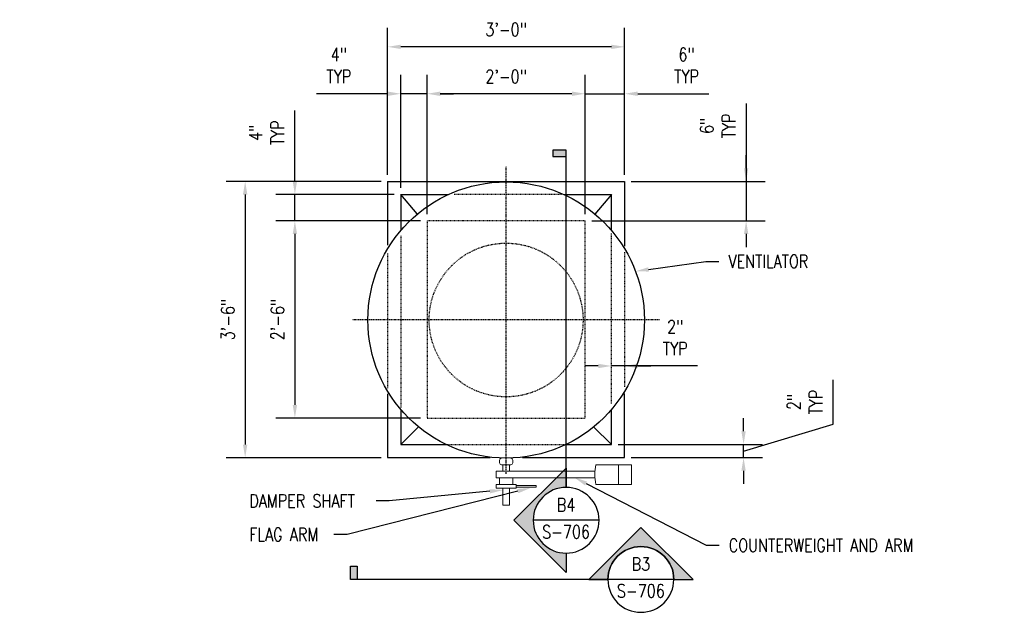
# Model space of a CAD drawing. Header units: inches. Extents: x 2 to 995, y -38 to 322.
# Tile 23 of 38: x 186 to 335, y 232 to 322. Entities that reach past the tile are written whole.
import ezdxf
from ezdxf import colors
from ezdxf.entities.mleader import LeaderData, LeaderLine
from ezdxf.enums import TextEntityAlignment as Align
from ezdxf.math import Vec2, Vec3

# ---------------------------------------------------------------- set-up
doc = ezdxf.new("R2010")
doc.units = ezdxf.units.IN
doc.header["$MEASUREMENT"] = 0
doc.linetypes.add('Center 1_4_', pattern=[0.53125, 0.25, -0.09375, 0.09375, -0.09375])
doc.linetypes.add('Hidden 3_32_', pattern=[0.140625, 0.09375, -0.046875])
for name, color, linetype in [('A-DETL', 3, 'Continuous'), ('A-DETL-CNTR', 2, 'Center 1_4_'), ('A-DETL-HDLN', 2, 'Hidden 3_32_'), ('S-ANNO-DIMS', 1, 'Continuous'), ('S-ANNO-TEXT', 2, 'Continuous')]:
    doc.layers.add(name, color=color, linetype=linetype)
doc.layers.add('A-WALL-PATT', color=9, linetype='Continuous', lineweight=18, true_color=0x808080)
for name, color, linetype, lineweight in [('G-ANNO-SYMB', 2, 'Continuous', 25), ('G-ANNO-TEXT', 2, 'Continuous', 25), ('S-ANNO-SYMB', 2, 'Continuous', 25)]:
    doc.layers.add(name, color=color, linetype=linetype, lineweight=lineweight)
doc.styles.add('Annotative', font='romans.shx', dxfattribs={"width": 0.8, "height": 0.125})
doc.styles.add('Arial', font='romans.shx', dxfattribs={"width": 0.8})
doc.styles.add('ROMANS', font='ROMANS.shx', dxfattribs={"width": 0.8})
doc.dimstyles.new('Annotative', dxfattribs={"dimscale": 0, "dimtxt": 0.125, "dimasz": 0.125, "dimexe": 0.179688, "dimexo": 0.0625, "dimgap": 0.09, "dimtad": 1, "dimdec": 3, "dimzin": 3, "dimdsep": 46, "dimlunit": 4, "dimtxsty": 'Annotative', "dimcen": 0.09, "dimclrt": 2, "dimazin": 2, "dimtfac": 1, "dimtdec": 3, "dimtmove": 1, "dimatfit": 3, "dimfxl": 1, "dimtfill": 1, "dimfrac": 2, "dimtolj": 1, "dimtzin": 0, "dimarcsym": 0})

# ---------------------------------------------------------------- blocks, each defined once
blk = doc.blocks.new('*D30')
at = {"layer": 'Defpoints', "color": 0, "transparency": 16777216}
for p in [(241.72, 297.89), (220.09, 255.88), (241.72, 255.88)]:
    blk.add_point(p, dxfattribs=at)
at = {"layer": 'S-ANNO-DIMS', "color": 0, "lineweight": -2, "transparency": 16777216}
for p, q in [((240.72, 297.89), (217.21, 297.89)), ((240.72, 255.88), (217.21, 255.88))]:
    blk.add_line(p, q, dxfattribs=at)
at = {"layer": 'S-ANNO-DIMS', "color": 1, "lineweight": -2, "transparency": 16777216}
blk.add_line((220.09, 295.89), (220.09, 257.88), dxfattribs=at)
at = {"layer": 'S-ANNO-DIMS', "color": 1, "transparency": 16777216}
for points in [[(219.75, 295.89), (220.42, 295.89), (220.09, 297.89)], [(219.75, 257.88), (220.42, 257.88), (220.09, 255.88)]]:
    blk.add_solid(points, dxfattribs=at)
at = {"layer": 'S-ANNO-DIMS', "color": 2, "transparency": 16777216, "insert": (217.46, 276.88), "char_height": 2, "attachment_point": 5, "rotation": 90, "style": 'Annotative', "bg_fill": 3, "box_fill_scale": 1.25, "bg_fill_color": 256, "bg_fill_true_color": 13158600, "bg_fill_transparency": 0}
blk.add_mtext('\\A1;3\'-6"', dxfattribs=at)
blk = doc.blocks.new('*D31')
at = {"layer": 'Defpoints', "color": 0, "transparency": 16777216}
for p in [(247.72, 291.89), (227.64, 261.89), (247.72, 261.89)]:
    blk.add_point(p, dxfattribs=at)
at = {"layer": 'S-ANNO-DIMS', "color": 0, "lineweight": -2, "transparency": 16777216}
for p, q in [((246.72, 291.89), (224.76, 291.89)), ((246.72, 261.89), (224.76, 261.89))]:
    blk.add_line(p, q, dxfattribs=at)
at = {"layer": 'S-ANNO-DIMS', "color": 1, "lineweight": -2, "transparency": 16777216}
blk.add_line((227.64, 289.89), (227.64, 263.89), dxfattribs=at)
at = {"layer": 'S-ANNO-DIMS', "color": 1, "transparency": 16777216}
for points in [[(227.31, 289.89), (227.97, 289.89), (227.64, 291.89)], [(227.31, 263.89), (227.97, 263.89), (227.64, 261.89)]]:
    blk.add_solid(points, dxfattribs=at)
at = {"layer": 'S-ANNO-DIMS', "color": 2, "transparency": 16777216, "insert": (225.01, 276.89), "char_height": 2, "attachment_point": 5, "rotation": 90, "style": 'Annotative', "bg_fill": 3, "box_fill_scale": 1.25, "bg_fill_color": 256, "bg_fill_true_color": 13158600, "bg_fill_transparency": 0}
blk.add_mtext('\\A1;2\'-6"', dxfattribs=at)
blk = doc.blocks.new('*D32')
at = {"layer": 'Defpoints', "color": 0, "transparency": 16777216}
for p in [(241.72, 318.34), (241.72, 297.89), (277.72, 297.89)]:
    blk.add_point(p, dxfattribs=at)
at = {"layer": 'S-ANNO-DIMS', "color": 0, "lineweight": -2, "transparency": 16777216}
for p, q in [((241.72, 298.89), (241.72, 321.21)), ((277.72, 298.89), (277.72, 321.21))]:
    blk.add_line(p, q, dxfattribs=at)
at = {"layer": 'S-ANNO-DIMS', "color": 1, "lineweight": -2, "transparency": 16777216}
blk.add_line((275.72, 318.34), (243.72, 318.34), dxfattribs=at)
at = {"layer": 'S-ANNO-DIMS', "color": 1, "transparency": 16777216}
for points in [[(243.72, 318.67), (243.72, 318.01), (241.72, 318.34)], [(275.72, 318.67), (275.72, 318.01), (277.72, 318.34)]]:
    blk.add_solid(points, dxfattribs=at)
at = {"layer": 'S-ANNO-DIMS', "color": 2, "transparency": 16777216, "insert": (259.72, 320.97), "char_height": 2, "attachment_point": 5, "style": 'Annotative', "bg_fill": 3, "box_fill_scale": 1.25, "bg_fill_color": 256, "bg_fill_true_color": 13158600, "bg_fill_transparency": 0}
blk.add_mtext('\\A1;3\'-0"', dxfattribs=at)
blk = doc.blocks.new('*D33')
at = {"layer": 'Defpoints', "color": 0, "transparency": 16777216}
for p in [(247.72, 311.21), (247.72, 291.89), (271.72, 291.89)]:
    blk.add_point(p, dxfattribs=at)
at = {"layer": 'S-ANNO-DIMS', "color": 0, "lineweight": -2, "transparency": 16777216}
for p, q in [((247.72, 292.89), (247.72, 314.08)), ((271.72, 292.89), (271.72, 314.08))]:
    blk.add_line(p, q, dxfattribs=at)
at = {"layer": 'S-ANNO-DIMS', "color": 1, "lineweight": -2, "transparency": 16777216}
blk.add_line((269.72, 311.21), (249.72, 311.21), dxfattribs=at)
at = {"layer": 'S-ANNO-DIMS', "color": 1, "transparency": 16777216}
for points in [[(249.72, 311.54), (249.72, 310.87), (247.72, 311.21)], [(269.72, 311.54), (269.72, 310.87), (271.72, 311.21)]]:
    blk.add_solid(points, dxfattribs=at)
at = {"layer": 'S-ANNO-DIMS', "color": 2, "transparency": 16777216, "insert": (259.72, 313.84), "char_height": 2, "attachment_point": 5, "style": 'Annotative', "bg_fill": 3, "box_fill_scale": 1.25, "bg_fill_color": 256, "bg_fill_true_color": 13158600, "bg_fill_transparency": 0}
blk.add_mtext('\\A1;2\'-0"', dxfattribs=at)
blk = doc.blocks.new('*U14')
at = {"lineweight": -3}
h = blk.add_hatch(color=256, dxfattribs=at)
edge = h.paths.add_edge_path()
edge.add_line((-0.3125, 0), (-0.4947, 0))
edge.add_line((-0.4947, 0), (0, 0.4947))
edge.add_line((0, 0.4947), (0.4947, 0))
edge.add_line((0.4947, 0), (0.3125, 0))
edge.add_arc((0, 0), 0.3125, 0, 180)
blk.add_hatch(color=256, dxfattribs=at).paths.add_polyline_path([(2.693, 0), (2.7555, 0), (2.7555, 0.125), (2.693, 0.125)])
for p, q in [((0, 0.4947), (-0.4947, 0)), ((0.4947, 0), (0, 0.4947)), ((-0.3125, 0), (0.3125, 0))]:
    blk.add_line(p, q, dxfattribs=at)
at = {"linetype": 'Continuous', "lineweight": -3}
blk.add_line((0.3125, 0), (2.7555, 0), dxfattribs=at)
at = {"lineweight": -3, "flags": 128}
blk.add_lwpolyline([(-0.3125, 0), (-0.4947, 0), (0, 0.4947), (0.4947, 0), (0.3125, 0, 1), (-0.3125, 0)], format="xyb", close=True, dxfattribs=at)
blk.add_lwpolyline([(2.693, 0), (2.7555, 0), (2.7555, 0.125), (2.693, 0.125), (2.693, 0)], close=True, dxfattribs=at)
blk.add_lwpolyline([(-0.3125, 0.0156), (-0.3125, 0.0156)], dxfattribs=at)
blk.add_lwpolyline([(-0.3125, 0.0156), (-0.3125, 0.0156)], dxfattribs=at)
at = {"lineweight": -3}
blk.add_circle((0, 0), 0.3125, dxfattribs=at)
at = {"linetype": 'Continuous', "lineweight": -3, "style": 'Arial'}
blk.add_attdef('X#', text='', height=0.0938, dxfattribs=at).set_placement((0, 0.0469), align=Align.BOTTOM_CENTER)
blk.add_attdef('X-###', text='', height=0.0938, dxfattribs=at).set_placement((0, -0.0469), align=Align.TOP_CENTER)
blk = doc.blocks.new('*U16')
at = {"lineweight": -3}
blk.add_hatch(color=256, dxfattribs=at).paths.add_polyline_path([(0, 3.4552), (0, 3.5177), (0.125, 3.5177), (0.125, 3.4552)])
h = blk.add_hatch(color=256, dxfattribs=at)
edge = h.paths.add_edge_path()
edge.add_line((0, -0.3125), (0, -0.4947))
edge.add_line((0, -0.4947), (0.4947, 0))
edge.add_line((0.4947, 0), (0, 0.4947))
edge.add_line((0, 0.4947), (0, 0.3125))
edge.add_arc((0, 0), 0.3125, -90, 90, ccw=False)
at = {"linetype": 'Continuous', "lineweight": -3}
blk.add_line((0, 0.3125), (0, 3.5177), dxfattribs=at)
at = {"lineweight": -3}
for p, q in [((0, 0.4947), (0.4947, 0)), ((-0.3125, 0), (0.3125, 0)), ((0.4947, 0), (0, -0.4947))]:
    blk.add_line(p, q, dxfattribs=at)
at = {"lineweight": -3, "flags": 128}
blk.add_lwpolyline([(0, 3.4552), (0, 3.5177), (0.125, 3.5177), (0.125, 3.4552), (0, 3.4552)], close=True, dxfattribs=at)
blk.add_lwpolyline([(0, -0.3125), (0, -0.4947), (0.4947, 0), (0, 0.4947), (0, 0.3125, -1), (0, -0.3125)], format="xyb", close=True, dxfattribs=at)
blk.add_lwpolyline([(0.0156, -0.3125), (0.0156, -0.3125)], dxfattribs=at)
blk.add_lwpolyline([(0.0156, -0.3125), (0.0156, -0.3125)], dxfattribs=at)
at = {"lineweight": -3}
blk.add_circle((0, 0), 0.3125, dxfattribs=at)
at = {"linetype": 'Continuous', "lineweight": -3, "style": 'Arial'}
blk.add_attdef('X#', text='', height=0.0938, dxfattribs=at).set_placement((0, 0.0469), align=Align.BOTTOM_CENTER)
blk.add_attdef('X-###', text='', height=0.0938, dxfattribs=at).set_placement((0, -0.0469), align=Align.TOP_CENTER)
blk = doc.blocks.new('*D50')
at = {"layer": 'Defpoints', "color": 0, "transparency": 16777216}
for p in [(277.72, 311.21), (277.72, 297.89), (271.72, 291.89)]:
    blk.add_point(p, dxfattribs=at)
at = {"layer": 'S-ANNO-DIMS', "color": 0, "lineweight": -2, "transparency": 16777216}
for p, q in [((271.72, 292.89), (271.72, 314.08)), ((277.72, 298.89), (277.72, 314.08))]:
    blk.add_line(p, q, dxfattribs=at)
at = {"layer": 'S-ANNO-DIMS', "color": 1, "lineweight": -2, "transparency": 16777216}
for p, q in [((269.72, 311.21), (267.72, 311.21)), ((271.72, 311.21), (277.72, 311.21)), ((279.72, 311.21), (290.51, 311.21))]:
    blk.add_line(p, q, dxfattribs=at)
at = {"layer": 'S-ANNO-DIMS', "color": 1, "transparency": 16777216}
for points in [[(269.72, 311.54), (269.72, 310.87), (271.72, 311.21)], [(279.72, 311.54), (279.72, 310.87), (277.72, 311.21)]]:
    blk.add_solid(points, dxfattribs=at)
at = {"layer": 'S-ANNO-DIMS', "color": 2, "transparency": 16777216, "insert": (287.13, 315.5), "char_height": 2, "attachment_point": 5, "style": 'Annotative', "bg_fill": 3, "box_fill_scale": 1.25, "bg_fill_color": 256, "bg_fill_true_color": 13158600, "bg_fill_transparency": 0}
blk.add_mtext('\\A1;6"\\PTYP', dxfattribs=at)
blk = doc.blocks.new('*D51')
at = {"layer": 'Defpoints', "color": 0, "transparency": 16777216}
for p in [(243.72, 311.21), (243.72, 295.89), (247.72, 291.89)]:
    blk.add_point(p, dxfattribs=at)
at = {"layer": 'S-ANNO-DIMS', "color": 0, "lineweight": -2, "transparency": 16777216}
for p, q in [((243.72, 296.89), (243.72, 314.08)), ((247.72, 292.89), (247.72, 314.08))]:
    blk.add_line(p, q, dxfattribs=at)
at = {"layer": 'S-ANNO-DIMS', "color": 1, "lineweight": -2, "transparency": 16777216}
for p, q in [((241.72, 311.21), (230.94, 311.21)), ((247.72, 311.21), (243.72, 311.21)), ((249.72, 311.21), (251.72, 311.21))]:
    blk.add_line(p, q, dxfattribs=at)
at = {"layer": 'S-ANNO-DIMS', "color": 1, "transparency": 16777216}
for points in [[(241.72, 311.54), (241.72, 310.87), (243.72, 311.21)], [(249.72, 311.54), (249.72, 310.87), (247.72, 311.21)]]:
    blk.add_solid(points, dxfattribs=at)
at = {"layer": 'S-ANNO-DIMS', "color": 2, "transparency": 16777216, "insert": (234.32, 315.5), "char_height": 2, "attachment_point": 5, "style": 'Annotative', "bg_fill": 3, "box_fill_scale": 1.25, "bg_fill_color": 256, "bg_fill_true_color": 13158600, "bg_fill_transparency": 0}
blk.add_mtext('\\A1;4"\\PTYP', dxfattribs=at)
blk = doc.blocks.new('*D52')
at = {"layer": 'Defpoints', "color": 0, "transparency": 16777216}
for p in [(227.64, 295.89), (243.72, 295.89), (247.72, 291.89)]:
    blk.add_point(p, dxfattribs=at)
at = {"layer": 'S-ANNO-DIMS', "color": 1, "lineweight": -2, "transparency": 16777216}
for p, q in [((227.64, 297.89), (227.64, 308.67)), ((227.64, 291.89), (227.64, 295.89)), ((227.64, 289.89), (227.64, 287.89))]:
    blk.add_line(p, q, dxfattribs=at)
at = {"layer": 'S-ANNO-DIMS', "color": 0, "lineweight": -2, "transparency": 16777216}
for p, q in [((242.72, 295.89), (224.76, 295.89)), ((246.72, 291.89), (224.76, 291.89))]:
    blk.add_line(p, q, dxfattribs=at)
at = {"layer": 'S-ANNO-DIMS', "color": 1, "transparency": 16777216}
for points in [[(227.31, 297.89), (227.97, 297.89), (227.64, 295.89)], [(227.31, 289.89), (227.97, 289.89), (227.64, 291.89)]]:
    blk.add_solid(points, dxfattribs=at)
at = {"layer": 'S-ANNO-DIMS', "color": 2, "transparency": 16777216, "insert": (223.34, 305.29), "char_height": 2, "attachment_point": 5, "rotation": 90, "style": 'Annotative'}
blk.add_mtext('\\A1;4"\\PTYP', dxfattribs=at)
blk = doc.blocks.new('*D53')
at = {"layer": 'Defpoints', "color": 0, "transparency": 16777216}
for p in [(277.72, 297.89), (271.72, 291.89), (296.18, 291.89)]:
    blk.add_point(p, dxfattribs=at)
at = {"layer": 'S-ANNO-DIMS', "color": 0, "lineweight": -2, "transparency": 16777216}
for p, q in [((296.18, 309.72), (296.18, 297.89)), ((296.18, 299.89), (296.18, 301.89)), ((278.72, 297.89), (299.05, 297.89)), ((296.18, 297.89), (296.18, 291.89)), ((296.18, 297.89), (296.18, 291.89)), ((272.72, 291.89), (299.05, 291.89)), ((296.18, 289.89), (296.18, 287.89))]:
    blk.add_line(p, q, dxfattribs=at)
at = {"layer": 'S-ANNO-DIMS', "color": 0, "transparency": 16777216}
for points in [[(295.85, 299.89), (296.51, 299.89), (296.18, 297.89)], [(295.85, 289.89), (296.51, 289.89), (296.18, 291.89)]]:
    blk.add_solid(points, dxfattribs=at)
at = {"layer": 'S-ANNO-DIMS', "color": 2, "transparency": 16777216, "insert": (291.88, 306.34), "char_height": 2, "attachment_point": 5, "rotation": 90, "style": 'Annotative', "bg_fill": 3, "box_fill_scale": 1.25, "bg_fill_color": 256, "bg_fill_true_color": 13158600, "bg_fill_transparency": 0}
blk.add_mtext('\\A1;6"\\PTYP', dxfattribs=at)
blk = doc.blocks.new('*D54')
at = {"layer": 'Defpoints', "color": 0, "transparency": 16777216}
for p in [(275.72, 269.82), (275.72, 265.64), (277.72, 265.64)]:
    blk.add_point(p, dxfattribs=at)
at = {"layer": 'S-ANNO-DIMS', "color": 0, "lineweight": -2, "transparency": 16777216}
for p, q in [((273.72, 269.82), (271.72, 269.82)), ((277.72, 269.82), (275.72, 269.82)), ((277.72, 269.82), (275.72, 269.82)), ((288.8, 269.82), (277.72, 269.82)), ((279.72, 269.82), (281.72, 269.82))]:
    blk.add_line(p, q, dxfattribs=at)
at = {"layer": 'S-ANNO-DIMS', "color": 0, "transparency": 16777216}
for points in [[(273.72, 270.16), (273.72, 269.49), (275.72, 269.82)], [(279.72, 270.16), (279.72, 269.49), (277.72, 269.82)]]:
    blk.add_solid(points, dxfattribs=at)
at = {"layer": 'S-ANNO-DIMS', "color": 2, "transparency": 16777216, "insert": (285.41, 274.12), "char_height": 2, "attachment_point": 5, "style": 'Annotative', "bg_fill": 3, "box_fill_scale": 1.25, "bg_fill_color": 256, "bg_fill_true_color": 13158600, "bg_fill_transparency": 0}
blk.add_mtext('\\A1;2"\\PTYP', dxfattribs=at)
blk = doc.blocks.new('*D55')
at = {"layer": 'Defpoints', "color": 0, "transparency": 16777216}
for p in [(275.72, 257.89), (295.79, 257.89), (277.72, 255.89)]:
    blk.add_point(p, dxfattribs=at)
at = {"layer": 'S-ANNO-DIMS', "color": 0, "lineweight": -2, "transparency": 16777216}
for p, q in [((309.4, 260.97), (309.4, 267.73)), ((295.79, 259.89), (295.79, 261.89)), ((295.79, 256.89), (309.4, 260.97)), ((276.72, 257.89), (298.66, 257.89)), ((295.79, 255.89), (295.79, 257.89)), ((295.79, 255.89), (295.79, 257.89)), ((278.72, 255.89), (298.66, 255.89)), ((295.79, 253.89), (295.79, 251.89))]:
    blk.add_line(p, q, dxfattribs=at)
at = {"layer": 'S-ANNO-DIMS', "color": 0, "transparency": 16777216}
for points in [[(295.46, 259.89), (296.12, 259.89), (295.79, 257.89)], [(295.46, 253.89), (296.12, 253.89), (295.79, 255.89)]]:
    blk.add_solid(points, dxfattribs=at)
at = {"layer": 'S-ANNO-DIMS', "color": 2, "transparency": 16777216, "insert": (305.1, 264.35), "char_height": 2, "attachment_point": 5, "rotation": 90, "style": 'Annotative', "bg_fill": 3, "box_fill_scale": 1.25, "bg_fill_color": 256, "bg_fill_true_color": 13158600, "bg_fill_transparency": 0}
blk.add_mtext('\\A1;2"\\PTYP', dxfattribs=at)

msp = doc.modelspace()

# ---------------------------------------------------------------- linework, layer by layer
at = {"layer": 'A-DETL'}
for p, q in [((241.7246, 297.8867), (277.7246, 297.8867)), ((241.7246, 297.8867), (241.7246, 288.1698)), ((277.7246, 297.8867), (277.7246, 288.0253)), ((243.7246, 295.8867), (243.7246, 290.4116)), ((246.1977, 292.9499), (243.7246, 295.8867)), ((268.5044, 295.8867), (275.7246, 295.8867)), ((275.7246, 295.8867), (273.2137, 292.905)), ((275.7246, 290.4116), (275.7246, 295.8867)), ((241.7246, 265.5685), (241.7246, 255.8867)), ((277.7246, 255.8867), (277.7246, 265.6368)), ((243.7246, 263.2087), (243.7246, 257.8867)), ((275.7246, 257.8867), (275.7246, 263.2087)), ((246.4395, 260.5465), (243.7246, 257.8867)), ((273.0144, 260.5503), (275.7246, 257.8867)), ((243.7246, 257.8867), (250.6194, 257.8867)), ((268.6689, 257.8867), (275.7246, 257.8867)), ((241.7246, 255.8867), (257.282, 255.8867)), ((262.2325, 255.8867), (277.7246, 255.8867))]:
    msp.add_line(p, q, dxfattribs=at)
msp.add_circle((259.7246, 276.8102), 21, dxfattribs=at)
at = {"layer": 'A-DETL-CNTR'}
for p, q in [((259.7246, 253.4234), (259.7246, 300.1969)), ((283.1113, 276.8102), (236.3379, 276.8102))]:
    msp.add_line(p, q, dxfattribs=at)
at = {"layer": 'A-DETL-HDLN'}
for p, q in [((268.1406, 295.8867), (251.827, 295.8867)), ((247.7246, 291.8867), (247.7246, 261.8867)), ((271.7246, 291.8867), (247.7246, 291.8867)), ((271.7246, 261.8867), (271.7246, 291.8867)), ((243.7246, 289.5822), (243.7246, 263.512)), ((275.7246, 264.1292), (275.7246, 289.9552)), ((241.7246, 286.9006), (241.7246, 266.4466)), ((277.7246, 287.1345), (277.7246, 266.6641)), ((247.7246, 261.8867), (271.7246, 261.8867)), ((250.7803, 257.8867), (268.6689, 257.8867))]:
    msp.add_line(p, q, dxfattribs=at)
at = {"layer": 'A-WALL-PATT'}
for p, q in [((258.7246, 255.5077), (258.7246, 255.1077)), ((259.0246, 254.8077), (260.4246, 254.8077)), ((259.2246, 254.8077), (259.2246, 253.8077)), ((260.2246, 254.8077), (260.2246, 253.8077)), ((260.7246, 255.5077), (260.7246, 255.1077)), ((273.3363, 254.8077), (278.7873, 254.8077)), ((276.7873, 254.8077), (276.7873, 251.8077)), ((278.7873, 254.8077), (278.7873, 251.8077)), ((273.2199, 253.8077), (258.2246, 253.8077)), ((258.2246, 253.8077), (258.2246, 252.8077)), ((258.2246, 252.8077), (273.2199, 252.8077)), ((258.7246, 252.8077), (258.7246, 251.8077)), ((260.7246, 252.8077), (260.7246, 251.8077)), ((258.2246, 251.2523), (258.2246, 251.8077)), ((258.2246, 251.8077), (261.2246, 251.8077)), ((261.2246, 251.2523), (258.2246, 251.2523)), ((259.2246, 251.2523), (259.2246, 248.672)), ((260.2246, 248.672), (260.2246, 251.2523)), ((261.2246, 251.8077), (261.2246, 251.2523)), ((261.2246, 251.6653), (264.2871, 251.6653)), ((261.2246, 251.3947), (264.2871, 251.3947)), ((264.2871, 251.3947), (264.2871, 251.6653)), ((278.7873, 251.8077), (273.3363, 251.8077)), ((259.2246, 248.672), (260.2246, 248.672))]:
    msp.add_line(p, q, dxfattribs=at)
for centre, radius, start, end in [((259.0246, 255.5077), 0.3, 90, 180), ((260.4246, 255.5077), 0.3, 0, 90), ((259.0246, 255.1077), 0.3, 180, 270), ((260.4246, 255.1077), 0.3, 270, 0), ((281.8695, 253.3077), 8.664, 170.030109, 189.969891)]:
    msp.add_arc(centre, radius, start, end, dxfattribs=at)

# ---------------------------------------------------------------- block references
at = {"layer": 'G-ANNO-SYMB'}
ref = msp.add_blockref('*U14', (280.1951, 237.3666), dxfattribs=dict(at, xscale=-16, yscale=16, zscale=16))
ref.add_attrib('X-###', 'S-706', dxfattribs={"layer": 'S-ANNO-SYMB', "color": 1, "linetype": 'Continuous', "lineweight": -2, "height": 2, "style": 'ROMANS', "width": 0.8}).set_placement((280.1951, 236.6166), align=Align.TOP_CENTER)
ref.add_attrib('X#', 'B3', dxfattribs={"layer": 'S-ANNO-TEXT', "color": 1, "linetype": 'Continuous', "lineweight": -2, "height": 2, "style": 'ROMANS', "width": 0.8}).set_placement((280.1951, 238.1166), align=Align.BOTTOM_CENTER)

# ---------------------------------------------------------------- leaders
at = {"layer": 'G-ANNO-TEXT'}
ml = msp.add_multileader_mtext('Standard', dxfattribs=at)
ml.set_content('\\A1;VENTILATOR', color=256, style='Annotative')
ml.set_leader_properties(color=1, linetype='ByLayer', lineweight=-1)
ml.build(insert=Vec2(0, 0))
ml.multileader.update_dxf_attribs({"text_right_attachment_type": 3, "dogleg_length": 0.125, "arrow_head_size": 2, "scale": 16})
ctx = ml.context
ctx.base_point, ctx.scale, ctx.char_height, ctx.arrow_head_size, ctx.landing_gap_size, ctx.plane_origin = Vec3(292.0482, 285.7231), 16, 2, 2, 1.44, Vec3(284.44, 252.3815)
ctx.right_attachment = 3
notes = []
notes.append((ctx, [(0, (1, 1, 0), (290.0482, 285.7231), (1, 0), 2, [(0, [(279.3739, 284.2199)], 0, [])])]))
ctx.mtext.insert, ctx.mtext.width, ctx.mtext.defined_height, ctx.mtext.flow_direction = Vec3(293.4882, 286.7231), 30.796875, 11.8375, 5
ml = msp.add_multileader_mtext('Standard', dxfattribs=at)
ml.set_content('RAIN CAP', color=256, style='Annotative')
ml.set_leader_properties(color=1, linetype='ByLayer', lineweight=-1)
ml.build(insert=Vec2(0, 0))
ml.multileader.update_dxf_attribs({"text_right_attachment_type": 3, "dogleg_length": 0.125, "arrow_head_size": 2, "scale": 16})
ctx = ml.context
ctx.base_point, ctx.scale, ctx.char_height, ctx.arrow_head_size, ctx.landing_gap_size, ctx.plane_origin = Vec3(56.3504, 265.4418), 16, 2, 2, 1.44, Vec3(83.3604, 243.0558)
ctx.right_attachment = 3
notes.append((ctx, [(1, (1, 1, 0), (72.1257, 265.4418), (-1, 0), 2, [(0, [(77.5905, 249.8516)], 0, [])])]))
ctx.mtext.insert, ctx.mtext.width, ctx.mtext.defined_height, ctx.mtext.flow_direction = Vec3(57.7904, 266.4418), 34.050971, 17.7864, 5
ml = msp.add_multileader_mtext('Standard', dxfattribs=at)
ml.set_content('\\A1;SHROUD', color=256, style='Annotative')
ml.set_leader_properties(color=1, linetype='ByLayer', lineweight=-1)
ml.build(insert=Vec2(0, 0))
ml.multileader.update_dxf_attribs({"text_right_attachment_type": 3, "dogleg_length": 0.125, "arrow_head_size": 2, "scale": 16})
ctx = ml.context
ctx.base_point, ctx.scale, ctx.char_height, ctx.arrow_head_size, ctx.landing_gap_size, ctx.plane_origin = Vec3(56.4115, 259.8793), 16, 2, 2, 1.44, Vec3(2.4073, 223.5558)
ctx.right_attachment = 3
notes.append((ctx, [(1, (1, 1, 0), (70.5868, 259.8793), (-1, 0), 2, [(0, [(68.0905, 245.6329)], 0, [])])]))
ctx.mtext.insert, ctx.mtext.width, ctx.mtext.defined_height, ctx.mtext.flow_direction = Vec3(57.8515, 260.8793), 42.171875, 10.5875, 5
ml = msp.add_multileader_mtext('Standard', dxfattribs=at)
ml.set_content('\\A1;PROVIDE VENTILATOR SCREEN 12 MESH-.015 TO .05 GAUGE SAME MATERIAL AS CAP', color=256, style='Annotative')
ml.set_leader_properties(color=1, linetype='ByLayer', lineweight=-1)
ml.build(insert=Vec2(0, 0))
ml.multileader.update_dxf_attribs({"text_right_attachment_type": 3, "dogleg_length": 0.125, "arrow_head_size": 2, "scale": 16})
ctx = ml.context
ctx.base_point, ctx.scale, ctx.char_height, ctx.arrow_head_size, ctx.landing_gap_size, ctx.plane_origin = Vec3(8.2839, 258.5772), 16, 2, 2, 1.44, Vec3(-5.2177, 229.7433)
ctx.right_attachment = 3
notes.append((ctx, [(1, (1, 1, 0), (53.4687, 251.9106), (-1, 0), 2, [(0, [(67.5138, 240.1329)], 0, [])])]))
ctx.mtext.insert, ctx.mtext.width, ctx.mtext.defined_height, ctx.mtext.flow_direction = Vec3(9.7239, 259.5772), 42.404089, 10.5875, 5
ml = msp.add_multileader_mtext('Standard', dxfattribs=at)
ml.set_content('\\A1;COUNTERWEIGHT AND ARM', color=256, style='Annotative')
ml.set_leader_properties(color=1, linetype='ByLayer', lineweight=-1)
ml.build(insert=Vec2(0, 0))
ml.multileader.update_dxf_attribs({"text_right_attachment_type": 3, "dogleg_length": 0.125, "arrow_head_size": 2, "scale": 16})
ctx = ml.context
ctx.base_point, ctx.scale, ctx.char_height, ctx.arrow_head_size, ctx.landing_gap_size, ctx.plane_origin = Vec3(292.0951, 242.5523), 16, 2, 2, 1.44, Vec3(283.5962, 241.7253)
ctx.right_attachment = 3
notes.append((ctx, [(0, (1, 1, 0), (290.0951, 242.5523), (1, 0), 2, [(0, [(270.0919, 252.8648)], 0, [])])]))
ctx.mtext.insert, ctx.mtext.width, ctx.mtext.defined_height, ctx.mtext.flow_direction = Vec3(293.5351, 243.5523), 22.470694, 11.8375, 5
ml = msp.add_multileader_mtext('Standard', dxfattribs=at)
ml.set_content('\\A1;FLAG ARM', color=256, style='Annotative')
ml.set_leader_properties(color=1, linetype='ByLayer', lineweight=-1)
ml.build(insert=Vec2(0, 0))
ml.multileader.update_dxf_attribs({"text_right_attachment_type": 3, "dogleg_length": 0.125, "arrow_head_size": 2, "scale": 16})
ctx = ml.context
ctx.base_point, ctx.scale, ctx.char_height, ctx.arrow_head_size, ctx.landing_gap_size, ctx.plane_origin = Vec3(219.2644, 244.2009), 16, 2, 2, 1.44, Vec3(196.1275, 240.3971)
ctx.right_attachment = 3
notes.append((ctx, [(1, (1, 1, 0), (235.573, 244.2009), (-1, 0), 2, [(0, [(263.4356, 251.2867)], 0, [])])]))
ctx.mtext.insert, ctx.mtext.width, ctx.mtext.defined_height, ctx.mtext.flow_direction = Vec3(220.7044, 245.2009), 31.298984, 10.5875, 5
ml = msp.add_multileader_mtext('Standard', dxfattribs=at)
ml.set_content('\\A1;DAMPER SHAFT', color=256, style='Annotative')
ml.set_leader_properties(color=1, linetype='ByLayer', lineweight=-1)
ml.build(insert=Vec2(0, 0))
ml.multileader.update_dxf_attribs({"text_right_attachment_type": 3, "dogleg_length": 0.125, "arrow_head_size": 2, "scale": 16})
ctx = ml.context
ctx.base_point, ctx.scale, ctx.char_height, ctx.arrow_head_size, ctx.landing_gap_size, ctx.plane_origin = Vec3(219.2644, 249.3012), 16, 2, 2, 1.44, Vec3(196.1275, 247.319)
ctx.right_attachment = 3
notes.append((ctx, [(1, (1, 1, 0), (241.973, 249.3012), (-1, 0), 2, [(0, [(259.2481, 250.9586)], 0, [])])]))
ctx.mtext.insert, ctx.mtext.width, ctx.mtext.defined_height, ctx.mtext.flow_direction = Vec3(220.7044, 250.3012), 31.298984, 10.5875, 5
ml = msp.add_multileader_mtext('Standard', dxfattribs=at)
ml.set_content('\\A1;ANTI-DOWN DRAFT GRAVITY VENTILATOR 1\'-8" THROAT', color=256, style='Annotative')
ml.set_leader_properties(color=1, linetype='ByLayer', lineweight=-1)
ml.build(insert=Vec2(0, 0))
ml.multileader.update_dxf_attribs({"text_right_attachment_type": 3, "dogleg_length": 0.125, "arrow_head_size": 2, "scale": 16})
ctx = ml.context
ctx.base_point, ctx.scale, ctx.char_height, ctx.arrow_head_size, ctx.landing_gap_size, ctx.plane_origin = Vec3(8.0629, 243.9686), 16, 2, 2, 1.44, Vec3(2.4073, 213.837)
ctx.right_attachment = 3
notes.append((ctx, [(1, (1, 1, 0), (45.9333, 240.2543), (-1, 0), 2, [(0, [(64.7155, 233.9454)], 0, [])])]))
ctx.mtext.insert, ctx.mtext.width, ctx.mtext.defined_height, ctx.mtext.flow_direction = Vec3(9.5029, 244.9686), 42.171875, 10.5875, 5
for ctx, leaders in notes:
    for number, flags, end, landing, length, lines in leaders:
        leader = LeaderData()
        leader.index, (leader.has_last_leader_line, leader.has_dogleg_vector, leader.attachment_direction) = number, flags
        leader.last_leader_point, leader.dogleg_vector, leader.dogleg_length = Vec3(end), Vec3(landing), length
        for number, points, colour, breaks in lines:
            line = LeaderLine()
            line.index, line.vertices, line.color, line.breaks = number, Vec3.list(points), colors.encode_raw_color(colour), breaks
            leader.lines.append(line)
        ctx.leaders.append(leader)

# ---------------------------------------------------------------- next in the draw order: dimensions: what is measured, and where the dimension line sits
at = {"layer": 'S-ANNO-DIMS'}
dim = msp.add_linear_dim(base=(220.0869, 255.8789), p1=(241.7246, 297.8867), p2=(241.7246, 255.8789), angle=90, dimstyle='Annotative', override={"dimpost": '\\X', "dimclrd": 1, "dimtmove": 2}, dxfattribs=at)
dim.commit()
dim.dimension.update_dxf_attribs({"geometry": '*D30', "text_midpoint": (217.4564, 276.8828)})

# ---------------------------------------------------------------- next in the draw order: dimensions: what is measured, and where the dimension line sits
dim = msp.add_linear_dim(base=(241.7246, 318.3391), p1=(277.7246, 297.8867), p2=(241.7246, 297.8867), dimstyle='Annotative', override={"dimpost": '\\X', "dimclrd": 1, "dimtmove": 2}, dxfattribs=at)
dim.commit()
dim.dimension.update_dxf_attribs({"geometry": '*D32', "text_midpoint": (259.7246, 320.9696)})
dim = msp.add_linear_dim(base=(227.6392, 261.8867), p1=(247.7246, 291.8867), p2=(247.7246, 261.8867), angle=90, dimstyle='Annotative', override={"dimpost": '\\X', "dimclrd": 1, "dimtmove": 2}, dxfattribs=at)
dim.commit()
dim.dimension.update_dxf_attribs({"geometry": '*D31', "text_midpoint": (225.0087, 276.8867)})

# ---------------------------------------------------------------- next in the draw order: dimensions: what is measured, and where the dimension line sits
dim = msp.add_linear_dim(base=(247.7246, 311.2074), p1=(271.7246, 291.8867), p2=(247.7246, 291.8867), dimstyle='Annotative', override={"dimpost": '\\X', "dimclrd": 1, "dimtmove": 2}, dxfattribs=at)
dim.commit()
dim.dimension.update_dxf_attribs({"geometry": '*D33', "text_midpoint": (259.7246, 313.8379)})

# ---------------------------------------------------------------- next in the draw order: linework, layer by layer
at = {"layer": 'A-DETL'}
msp.add_line((243.7246, 295.8867), (250.9448, 295.8867), dxfattribs=at)

# ---------------------------------------------------------------- next in the draw order: block references
at = {"layer": 'G-ANNO-SYMB'}
ref = msp.add_blockref('*U16', (268.8326, 246.3613), dxfattribs=dict(at, xscale=-16, yscale=16, zscale=16))
ref.add_attrib('X-###', 'S-706', dxfattribs={"layer": 'S-ANNO-SYMB', "color": 1, "linetype": 'Continuous', "lineweight": -2, "height": 2, "style": 'ROMANS', "width": 0.8}).set_placement((268.8326, 245.6113), align=Align.TOP_CENTER)
ref.add_attrib('X#', 'B4', dxfattribs={"layer": 'S-ANNO-TEXT', "color": 1, "linetype": 'Continuous', "lineweight": -2, "height": 2, "style": 'ROMANS', "width": 0.8}).set_placement((268.8326, 247.1113), align=Align.BOTTOM_CENTER)

# ---------------------------------------------------------------- next in the draw order: dimensions: what is measured, and where the dimension line sits
at = {"layer": 'S-ANNO-DIMS'}
for base, p1, p2, override, picture, middle in [((243.7246, 311.2074), (247.7246, 291.8867), (243.7246, 295.8867), {"dimpost": '\\X', "dimclrd": 1, "dimtmove": 2}, '*D51', (234.3227, 311.2074)), ((277.7246, 311.2074), (271.7246, 291.8867), (277.7246, 297.8867), {"dimpost": '\\X', "dimclrd": 1, "dimtmove": 2}, '*D50', (287.1265, 311.2074)), ((275.7246, 269.8229), (277.7246, 265.6368), (275.7246, 265.6368), {"dimpost": '\\X', "dimse1": 1, "dimse2": 1, "dimsd1": 0, "dimsd2": 0}, '*D54', (285.4122, 269.8229))]:
    dim = msp.add_linear_dim(base=base, p1=p1, p2=p2, text='<>\\PTYP', dimstyle='Annotative', override=override, dxfattribs=at)
    dim.commit()
    dim.dimension.update_dxf_attribs({"geometry": picture, "text_midpoint": middle, "dimtype": 160})

# ---------------------------------------------------------------- next in the draw order: dimensions: what is measured, and where the dimension line sits
for base, p1, p2, override, picture, middle in [((296.1797, 291.8867), (277.7246, 297.8867), (271.7246, 291.8867), {"dimpost": '\\X'}, '*D53', (296.1797, 306.3362)), ((227.6392, 295.8867), (247.7246, 291.8867), (243.7246, 295.8867), {"dimpost": '\\X', "dimclrd": 1, "dimtmove": 2, "dimtfill": 0}, '*D52', (227.6392, 305.2886))]:
    dim = msp.add_linear_dim(base=base, p1=p1, p2=p2, angle=90, text='<>\\PTYP', dimstyle='Annotative', override=override, dxfattribs=at)
    dim.commit()
    dim.dimension.update_dxf_attribs({"geometry": picture, "text_midpoint": middle, "dimtype": 160})
dim = msp.add_linear_dim(base=(295.7891, 257.8867), p1=(277.7246, 255.8867), p2=(275.7246, 257.8867), angle=90, text='<>\\PTYP', dimstyle='Annotative', override={"dimpost": '\\X'}, dxfattribs=at)
dim.commit()
dim.dimension.update_dxf_attribs({"geometry": '*D55', "text_midpoint": (305.0983, 262.4086)})

# ---------------------------------------------------------------- next in the draw order: linework, layer by layer
at = {"layer": 'A-DETL-HDLN'}
msp.add_circle((259.7246, 276.8102), 11.6875, dxfattribs=at)

doc.saveas('drawing.dxf')
